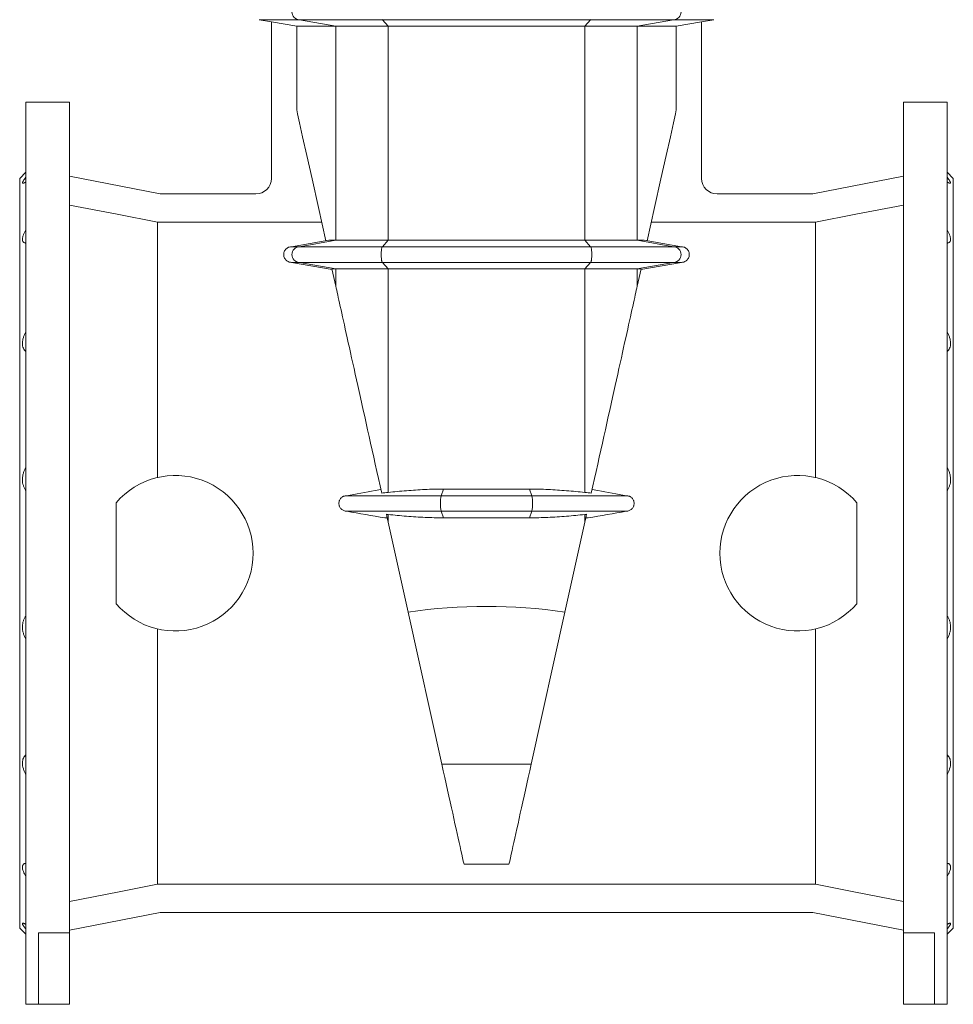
# Model space of a CAD drawing. Header units: millimetres. Extents: x -701 to 697, y 5 to 1881.
# Tile 3 of 6: x -701 to -101, y 718 to 1351. Entities that reach past the tile are written whole.
import ezdxf

# ---------------------------------------------------------------- set-up
doc = ezdxf.new("R2010")
doc.units = ezdxf.units.MM

msp = doc.modelspace()

# ---------------------------------------------------------------- linework, layer by layer
at = {"color": 7, "linetype": 'Continuous', "lineweight": 15}
for p, q in [((-546.9, 1350.81), (-539.1, 1349.44)), ((-546.9, 1350.81), (-521.09, 1350.81)), ((-522.86, 1346.58), (-539.1, 1349.44)), ((-539.1, 1349.44), (-539.1, 1248.81)), ((-467.8, 1350.81), (-521.09, 1350.81)), ((-333.99, 1350.81), (-467.8, 1350.81)), ((-333.99, 1350.81), (-280.7, 1350.81)), ((-254.9, 1350.81), (-280.7, 1350.81)), ((-278.93, 1346.58), (-262.7, 1349.44)), ((-262.7, 1349.44), (-262.7, 1248.81)), ((-262.69, 1349.44), (-254.9, 1350.81)), ((-497.74, 1346.58), (-522.86, 1346.58)), ((-522.86, 1292.77), (-522.86, 1346.58)), ((-464.12, 1346.58), (-497.74, 1346.58)), ((-337.67, 1346.58), (-464.12, 1346.58)), ((-337.67, 1346.58), (-304.05, 1346.58)), ((-304.05, 1346.58), (-278.93, 1346.58)), ((-278.93, 1292.77), (-278.93, 1346.58)), ((-668.9, 1297.81), (-696.9, 1297.81)), ((-696.9, 1007.81), (-696.9, 1297.81)), ((-668.9, 763.82), (-668.9, 1297.81)), ((-104.9, 1297.81), (-132.9, 1297.81)), ((-132.9, 763.82), (-132.9, 1297.81)), ((-104.9, 1007.81), (-104.9, 1297.81)), ((-696.9, 1252.81), (-700.9, 1248.81)), ((-700.9, 1007.81), (-700.9, 1248.81)), ((-610.57, 1238.81), (-668.9, 1250.15)), ((-191.22, 1238.81), (-132.9, 1250.15)), ((-100.9, 1248.81), (-104.9, 1252.81)), ((-100.9, 1007.81), (-100.9, 1248.81)), ((-549.1, 1238.81), (-610.57, 1238.81)), ((-252.7, 1238.81), (-191.22, 1238.81)), ((-612.31, 1220.66), (-612.31, 1056.49)), ((-612.31, 1220.66), (-506.88, 1220.66)), ((-189.49, 1220.66), (-294.91, 1220.66)), ((-189.49, 1220.66), (-189.49, 1056.49)), ((-526.25, 1204.81), (-502.25, 1209.04)), ((-497.74, 1209.04), (-464.12, 1209.04)), ((-464.12, 1209.04), (-337.67, 1209.04)), ((-304.05, 1209.04), (-337.67, 1209.04)), ((-275.54, 1204.81), (-299.54, 1209.04)), ((-467.8, 1204.81), (-521.09, 1204.81)), ((-333.99, 1204.81), (-467.8, 1204.81)), ((-333.99, 1204.81), (-280.7, 1204.81)), ((-500.12, 1190.21), (-526.25, 1194.81)), ((-467.8, 1194.81), (-521.09, 1194.81)), ((-497.74, 1179.45), (-500.21, 1190.58)), ((-464.12, 1190.58), (-497.74, 1190.58)), ((-333.99, 1194.81), (-467.8, 1194.81)), ((-337.67, 1190.58), (-464.12, 1190.58)), ((-337.67, 1190.58), (-304.05, 1190.58)), ((-333.99, 1194.81), (-280.7, 1194.81)), ((-304.05, 1179.45), (-301.58, 1190.58)), ((-301.67, 1190.21), (-275.54, 1194.81)), ((-430.13, 1044.81), (-490.78, 1044.81)), ((-468.75, 1048.7), (-472.47, 1048.04)), ((-371.66, 1044.81), (-430.13, 1044.81)), ((-428.53, 1049.04), (-373.27, 1049.04)), ((-371.66, 1044.81), (-311.01, 1044.81)), ((-333.04, 1048.7), (-329.32, 1048.04)), ((-638.9, 1040.31), (-638.9, 975.32)), ((-162.9, 975.32), (-162.9, 1040.31)), ((-430.13, 1034.81), (-490.75, 1034.81)), ((-371.66, 1034.81), (-430.13, 1034.81)), ((-371.66, 1034.81), (-311.04, 1034.81)), ((-464.72, 1030.5), (-466.24, 1030.5)), ((-373.27, 1030.58), (-428.53, 1030.58)), ((-337.07, 1030.5), (-335.55, 1030.5)), ((-700.9, 766.81), (-700.9, 1007.81)), ((-696.9, 717.81), (-696.9, 1007.81)), ((-104.9, 717.81), (-104.9, 1007.81)), ((-100.9, 766.81), (-100.9, 1007.81)), ((-429.61, 872.15), (-451.29, 969.95)), ((-372.18, 872.15), (-350.5, 969.95)), ((-612.31, 959.13), (-612.31, 794.96)), ((-189.49, 959.13), (-189.49, 794.96)), ((-415.35, 807.81), (-386.44, 807.81)), ((-612.31, 794.96), (-189.49, 794.96)), ((-610.57, 776.81), (-668.9, 765.48)), ((-610.57, 776.81), (-191.22, 776.81)), ((-191.22, 776.81), (-132.9, 765.48)), ((-700.9, 766.81), (-696.9, 762.81)), ((-104.9, 762.81), (-100.9, 766.81)), ((-668.9, 763.82), (-688.9, 763.82)), ((-688.9, 763.82), (-688.9, 717.81)), ((-668.9, 763.82), (-668.9, 717.81)), ((-132.9, 763.82), (-112.9, 763.82)), ((-132.9, 763.82), (-132.9, 717.81)), ((-112.9, 763.82), (-112.9, 717.81)), ((-696.9, 717.81), (-688.9, 717.81)), ((-688.9, 717.81), (-668.9, 717.81)), ((-112.9, 717.81), (-132.9, 717.81)), ((-112.9, 717.81), (-104.9, 717.81))]:
    msp.add_line(p, q, dxfattribs=at)
at = {"color": 8, "linetype": 'Continuous', "lineweight": 0}
for p, q in [((-521.09, 1350.81), (-497.74, 1346.58)), ((-467.8, 1350.81), (-464.12, 1346.58)), ((-333.99, 1350.81), (-337.67, 1346.58)), ((-280.7, 1350.81), (-304.05, 1346.58)), ((-497.74, 1209.04), (-497.74, 1346.58)), ((-464.12, 1209.04), (-464.12, 1346.58)), ((-337.67, 1209.04), (-337.67, 1346.58)), ((-304.05, 1209.04), (-304.05, 1346.58)), ((-497.74, 1209.04), (-521.09, 1204.81)), ((-464.12, 1209.04), (-467.8, 1204.81)), ((-337.67, 1209.04), (-333.99, 1204.81)), ((-304.05, 1209.04), (-280.7, 1204.81)), ((-521.09, 1194.81), (-497.74, 1190.58)), ((-497.74, 1179.45), (-497.74, 1190.58)), ((-467.8, 1194.81), (-464.12, 1190.58)), ((-464.12, 1046.88), (-464.12, 1190.58)), ((-333.99, 1194.81), (-337.67, 1190.58)), ((-337.67, 1046.88), (-337.67, 1190.58)), ((-280.7, 1194.81), (-304.05, 1190.58)), ((-304.05, 1179.45), (-304.05, 1190.58)), ((-428.53, 1049.04), (-430.13, 1044.81)), ((-373.27, 1049.04), (-371.66, 1044.81)), ((-464.12, 1027.82), (-464.12, 1032.74)), ((-430.13, 1034.81), (-428.53, 1030.58)), ((-371.66, 1034.81), (-373.27, 1030.58)), ((-337.67, 1027.82), (-337.67, 1032.74)), ((-372.18, 872.15), (-429.61, 872.15))]:
    msp.add_line(p, q, dxfattribs=at)
at = {"color": 8, "linetype": 'Continuous', "lineweight": 0, "flags": 128}
for points in [[(-467.89, 1350.85), (-467.8, 1350.81)], [(-333.9, 1350.85), (-333.99, 1350.81)], [(-467.8, 1204.81), (-467.89, 1204.78), (-467.98, 1204.67), (-468.07, 1204.49), (-468.15, 1204.24), (-468.23, 1203.93), (-468.3, 1203.55), (-468.37, 1203.13), (-468.43, 1202.65), (-468.47, 1202.14), (-468.51, 1201.59), (-468.54, 1201.01), (-468.56, 1200.42), (-468.56, 1199.81), (-468.56, 1199.21), (-468.54, 1198.62), (-468.51, 1198.04), (-468.47, 1197.49), (-468.43, 1196.97), (-468.37, 1196.5), (-468.3, 1196.07), (-468.23, 1195.7), (-468.15, 1195.39), (-468.07, 1195.14), (-467.98, 1194.96), (-467.89, 1194.85), (-467.8, 1194.81)], [(-333.99, 1204.81), (-333.9, 1204.78), (-333.81, 1204.67), (-333.72, 1204.49), (-333.64, 1204.24), (-333.56, 1203.93), (-333.49, 1203.55), (-333.42, 1203.13), (-333.36, 1202.65), (-333.32, 1202.14), (-333.28, 1201.59), (-333.25, 1201.01), (-333.23, 1200.42), (-333.23, 1199.81), (-333.23, 1199.21), (-333.25, 1198.62), (-333.28, 1198.04), (-333.32, 1197.49), (-333.36, 1196.97), (-333.42, 1196.5), (-333.49, 1196.07), (-333.56, 1195.7), (-333.64, 1195.39), (-333.72, 1195.14), (-333.81, 1194.96), (-333.9, 1194.85), (-333.99, 1194.81)]]:
    msp.add_lwpolyline(points, dxfattribs=at)
at = {"color": 7, "linetype": 'Continuous', "lineweight": 15, "flags": 128}
for points in [[(-504.22, 1208.7), (-508.97, 1230.1), (-513.02, 1248.4), (-516.39, 1263.56), (-519.05, 1275.59), (-521.02, 1284.47), (-522.29, 1290.2), (-522.86, 1292.77)], [(-297.57, 1208.7), (-292.82, 1230.1), (-288.77, 1248.4), (-285.4, 1263.56), (-282.74, 1275.59), (-280.77, 1284.47), (-279.5, 1290.2), (-278.93, 1292.77)], [(-668.9, 1231.67), (-638.28, 1225.72), (-612.31, 1220.66)], [(-132.9, 1231.67), (-163.51, 1225.72), (-189.49, 1220.66)], [(-468.25, 1046.44), (-469.29, 1051.15), (-470.33, 1055.81), (-471.35, 1060.44), (-472.37, 1065.02), (-473.38, 1069.56), (-474.37, 1074.05), (-475.36, 1078.48), (-476.33, 1082.87), (-477.29, 1087.19), (-478.23, 1091.45), (-479.16, 1095.65), (-480.08, 1099.79), (-480.98, 1103.85), (-481.86, 1107.84), (-482.73, 1111.75), (-483.58, 1115.59), (-484.41, 1119.35), (-485.23, 1123.02), (-486.02, 1126.61), (-486.8, 1130.1), (-487.55, 1133.51), (-488.29, 1136.83), (-489, 1140.04), (-489.7, 1143.17), (-490.36, 1146.19), (-491.01, 1149.11), (-491.64, 1151.92), (-492.24, 1154.63), (-492.81, 1157.23), (-493.37, 1159.72), (-493.89, 1162.1), (-494.4, 1164.37), (-494.87, 1166.52), (-495.32, 1168.56), (-495.75, 1170.48), (-496.15, 1172.28), (-496.52, 1173.96), (-496.87, 1175.51), (-497.18, 1176.95), (-497.48, 1178.26), (-497.74, 1179.45)], [(-333.54, 1046.44), (-332.5, 1051.15), (-331.46, 1055.81), (-330.44, 1060.44), (-329.42, 1065.02), (-328.41, 1069.56), (-327.42, 1074.05), (-326.43, 1078.48), (-325.46, 1082.87), (-324.5, 1087.19), (-323.56, 1091.45), (-322.63, 1095.65), (-321.71, 1099.79), (-320.81, 1103.85), (-319.93, 1107.84), (-319.06, 1111.75), (-318.21, 1115.59), (-317.38, 1119.35), (-316.56, 1123.02), (-315.77, 1126.61), (-314.99, 1130.1), (-314.24, 1133.51), (-313.5, 1136.83), (-312.79, 1140.04), (-312.1, 1143.17), (-311.43, 1146.19), (-310.78, 1149.11), (-310.15, 1151.92), (-309.55, 1154.63), (-308.98, 1157.23), (-308.42, 1159.72), (-307.9, 1162.1), (-307.39, 1164.37), (-306.92, 1166.52), (-306.47, 1168.56), (-306.04, 1170.48), (-305.64, 1172.28), (-305.27, 1173.96), (-304.92, 1175.51), (-304.61, 1176.95), (-304.31, 1178.26), (-304.05, 1179.45)], [(-464.12, 1027.82), (-464.68, 1030.34), (-465.24, 1032.86)], [(-337.67, 1027.82), (-337.11, 1030.34), (-336.55, 1032.86)], [(-464.12, 1027.82), (-457.72, 998.91), (-451.29, 969.95)], [(-337.67, 1027.82), (-344.07, 998.91), (-350.5, 969.95)], [(-415.35, 807.81), (-415.79, 809.82), (-416.27, 811.96), (-416.78, 814.25), (-417.31, 816.67), (-417.88, 819.22), (-418.47, 821.9), (-419.1, 824.72), (-419.75, 827.66), (-420.43, 830.73), (-421.14, 833.92), (-421.87, 837.23), (-422.63, 840.67), (-423.42, 844.22), (-424.23, 847.89), (-425.07, 851.66), (-425.93, 855.55), (-426.82, 859.55), (-427.73, 863.65), (-428.66, 867.85), (-429.61, 872.15)], [(-386.44, 807.81), (-386, 809.82), (-385.52, 811.96), (-385.01, 814.25), (-384.48, 816.67), (-383.91, 819.22), (-383.32, 821.9), (-382.69, 824.72), (-382.04, 827.66), (-381.36, 830.73), (-380.65, 833.92), (-379.92, 837.23), (-379.16, 840.67), (-378.37, 844.22), (-377.56, 847.89), (-376.72, 851.66), (-375.86, 855.55), (-374.97, 859.55), (-374.06, 863.65), (-373.13, 867.85), (-372.18, 872.15)], [(-612.31, 794.96), (-637.05, 790.15), (-668.9, 783.96)], [(-189.49, 794.96), (-164.74, 790.15), (-132.9, 783.96)]]:
    msp.add_lwpolyline(points, dxfattribs=at)
at = {"color": 8, "linetype": 'Continuous', "lineweight": 0}
for centre, radius, start, end in [((-520.99, 1355.81), 5, 91.21555, 268.78445), ((-280.8, 1355.81), 5, 271.21555, 88.78445), ((-520.99, 1199.81), 5, 91.21562, 268.78438), ((-280.8, 1199.81), 5, 271.21562, 88.78438), ((-401.28, 1039.81), 29.28, 170.16661, 189.83339), ((-400.51, 1039.81), 29.28, 350.16661, 9.83339)]:
    msp.add_arc(centre, radius, start, end, dxfattribs=at)
at = {"color": 7, "linetype": 'Continuous', "lineweight": 15}
for centre, radius, start, end in [((-549.1, 1248.81), 10, 270, 0), ((-252.7, 1248.81), 10, 180, 270), ((-600.9, 1007.81), 50, 220.5358, 139.4642), ((-200.9, 1007.81), 50, 40.5358, 319.4642)]:
    msp.add_arc(centre, radius, start, end, dxfattribs=at)
msp.add_ellipse((-400.9, 481.43), major_axis=(0, 492.19), ratio=0.8391, start_param=6.160849, end_param=6.405521, dxfattribs=at)
for points, knots in [([(-696.9, 1249.48), (-697.23, 1249.06), (-697.54, 1248.66), (-697.95, 1248.11), (-698.08, 1247.93), (-698.32, 1247.59), (-698.43, 1247.42), (-698.73, 1246.96), (-698.88, 1246.68), (-699.04, 1246.34), (-699.08, 1246.24), (-699.13, 1246.05), (-699.14, 1245.97), (-699.15, 1245.76), (-699.09, 1245.68), (-698.89, 1245.6), (-698.73, 1245.61), (-698.34, 1245.72), (-698.1, 1245.83), (-697.68, 1246.04), (-697.54, 1246.12), (-697.23, 1246.29), (-697.06, 1246.39), (-696.9, 1246.5)], [0, 0, 0, 0, 0.125, 0.125, 0.1875, 0.1875, 0.25, 0.25, 0.375, 0.375, 0.4375, 0.4375, 0.5, 0.5, 0.625, 0.625, 0.75, 0.75, 0.875, 0.875, 0.9375, 0.9375, 1, 1, 1, 1]), ([(-104.9, 1249.48), (-104.56, 1249.06), (-104.25, 1248.66), (-103.84, 1248.11), (-103.71, 1247.93), (-103.47, 1247.59), (-103.36, 1247.42), (-103.06, 1246.96), (-102.91, 1246.68), (-102.75, 1246.34), (-102.71, 1246.24), (-102.66, 1246.05), (-102.65, 1245.97), (-102.64, 1245.76), (-102.7, 1245.68), (-102.9, 1245.6), (-103.06, 1245.61), (-103.45, 1245.72), (-103.69, 1245.83), (-104.11, 1246.04), (-104.25, 1246.12), (-104.56, 1246.29), (-104.73, 1246.39), (-104.9, 1246.5)], [0, 0, 0, 0, 0.125, 0.125, 0.1875, 0.1875, 0.25, 0.25, 0.375, 0.375, 0.4375, 0.4375, 0.5, 0.5, 0.625, 0.625, 0.75, 0.75, 0.875, 0.875, 0.9375, 0.9375, 1, 1, 1, 1]), ([(-696.9, 1215.67), (-697.23, 1215.1), (-697.54, 1214.55), (-697.95, 1213.74), (-698.08, 1213.47), (-698.32, 1212.94), (-698.43, 1212.67), (-698.73, 1211.89), (-698.88, 1211.4), (-699.04, 1210.71), (-699.08, 1210.49), (-699.13, 1210.06), (-699.14, 1209.85), (-699.15, 1209.27), (-699.09, 1208.92), (-698.89, 1208.32), (-698.73, 1208.07), (-698.34, 1207.66), (-698.1, 1207.5), (-697.68, 1207.33), (-697.54, 1207.29), (-697.23, 1207.22), (-697.06, 1207.19), (-696.9, 1207.18)], [0, 0, 0, 0, 0.125, 0.125, 0.1875, 0.1875, 0.25, 0.25, 0.375, 0.375, 0.4375, 0.4375, 0.5, 0.5, 0.625, 0.625, 0.75, 0.75, 0.875, 0.875, 0.9375, 0.9375, 1, 1, 1, 1]), ([(-104.9, 1215.67), (-104.56, 1215.1), (-104.25, 1214.55), (-103.84, 1213.74), (-103.71, 1213.47), (-103.47, 1212.94), (-103.36, 1212.67), (-103.06, 1211.89), (-102.91, 1211.4), (-102.75, 1210.71), (-102.71, 1210.49), (-102.66, 1210.06), (-102.65, 1209.85), (-102.64, 1209.27), (-102.7, 1208.92), (-102.9, 1208.32), (-103.06, 1208.07), (-103.45, 1207.66), (-103.69, 1207.5), (-104.11, 1207.33), (-104.25, 1207.29), (-104.56, 1207.22), (-104.73, 1207.19), (-104.9, 1207.18)], [0, 0, 0, 0, 0.125, 0.125, 0.1875, 0.1875, 0.25, 0.25, 0.375, 0.375, 0.4375, 0.4375, 0.5, 0.5, 0.625, 0.625, 0.75, 0.75, 0.875, 0.875, 0.9375, 0.9375, 1, 1, 1, 1]), ([(-526.25, 1194.81), (-526.67, 1194.81), (-527.14, 1194.86), (-527.91, 1195.09), (-528.18, 1195.19), (-528.71, 1195.45), (-528.99, 1195.61), (-529.52, 1196.01), (-529.78, 1196.25), (-530.26, 1196.8), (-530.48, 1197.11), (-530.85, 1197.81), (-531, 1198.18), (-531.2, 1198.98), (-531.25, 1199.4), (-531.25, 1200.23), (-531.2, 1200.65), (-531, 1201.44), (-530.85, 1201.82), (-530.48, 1202.51), (-530.26, 1202.82), (-529.78, 1203.38), (-529.52, 1203.61), (-528.99, 1204.01), (-528.71, 1204.18), (-528.18, 1204.44), (-527.91, 1204.54), (-527.14, 1204.76), (-526.67, 1204.81), (-526.25, 1204.81)], [0, 0, 0, 0, 0.125, 0.125, 0.1875, 0.1875, 0.25, 0.25, 0.3125, 0.3125, 0.375, 0.375, 0.4375, 0.4375, 0.5, 0.5, 0.5625, 0.5625, 0.625, 0.625, 0.6875, 0.6875, 0.75, 0.75, 0.8125, 0.8125, 0.875, 0.875, 1, 1, 1, 1]), ([(-521.09, 1204.81), (-522.1, 1204.81), (-523.84, 1204.81), (-525.52, 1204.81), (-526.25, 1204.81)], [0, 0, 0, 0, 0.55711, 1, 1, 1, 1]), ([(-280.7, 1204.81), (-279.69, 1204.81), (-277.95, 1204.81), (-276.27, 1204.81), (-275.54, 1204.81)], [0, 0, 0, 0, 0.55711, 1, 1, 1, 1]), ([(-275.54, 1194.81), (-275.12, 1194.81), (-274.65, 1194.86), (-273.88, 1195.09), (-273.62, 1195.19), (-273.08, 1195.45), (-272.8, 1195.61), (-272.27, 1196.01), (-272.01, 1196.25), (-271.53, 1196.8), (-271.31, 1197.11), (-270.94, 1197.81), (-270.79, 1198.18), (-270.59, 1198.98), (-270.54, 1199.4), (-270.54, 1200.23), (-270.59, 1200.65), (-270.79, 1201.44), (-270.94, 1201.82), (-271.31, 1202.51), (-271.53, 1202.82), (-272.01, 1203.38), (-272.27, 1203.61), (-272.8, 1204.01), (-273.08, 1204.18), (-273.62, 1204.44), (-273.88, 1204.54), (-274.65, 1204.76), (-275.12, 1204.81), (-275.54, 1204.81)], [0, 0, 0, 0, 0.125, 0.125, 0.1875, 0.1875, 0.25, 0.25, 0.3125, 0.3125, 0.375, 0.375, 0.4375, 0.4375, 0.5, 0.5, 0.5625, 0.5625, 0.625, 0.625, 0.6875, 0.6875, 0.75, 0.75, 0.8125, 0.8125, 0.875, 0.875, 1, 1, 1, 1]), ([(-521.09, 1194.81), (-522.1, 1194.81), (-523.84, 1194.81), (-525.52, 1194.81), (-526.25, 1194.81)], [0, 0, 0, 0, 0.55711, 1, 1, 1, 1]), ([(-280.7, 1194.81), (-279.69, 1194.81), (-277.95, 1194.81), (-276.27, 1194.81), (-275.54, 1194.81)], [0, 0, 0, 0, 0.55711, 1, 1, 1, 1]), ([(-696.9, 1150.21), (-697.23, 1149.59), (-697.54, 1148.96), (-697.95, 1148.01), (-698.08, 1147.7), (-698.32, 1147.05), (-698.43, 1146.73), (-698.73, 1145.76), (-698.88, 1145.13), (-699.04, 1144.2), (-699.08, 1143.89), (-699.13, 1143.28), (-699.14, 1142.98), (-699.15, 1142.1), (-699.09, 1141.55), (-698.89, 1140.52), (-698.73, 1140.03), (-698.34, 1139.17), (-698.1, 1138.78), (-697.68, 1138.25), (-697.54, 1138.09), (-697.23, 1137.78), (-697.06, 1137.64), (-696.9, 1137.51)], [0, 0, 0, 0, 0.125, 0.125, 0.1875, 0.1875, 0.25, 0.25, 0.375, 0.375, 0.4375, 0.4375, 0.5, 0.5, 0.625, 0.625, 0.75, 0.75, 0.875, 0.875, 0.9375, 0.9375, 1, 1, 1, 1]), ([(-104.9, 1150.21), (-104.56, 1149.59), (-104.25, 1148.96), (-103.84, 1148.01), (-103.71, 1147.7), (-103.47, 1147.05), (-103.36, 1146.73), (-103.06, 1145.76), (-102.91, 1145.13), (-102.75, 1144.2), (-102.71, 1143.89), (-102.66, 1143.28), (-102.65, 1142.98), (-102.64, 1142.1), (-102.7, 1141.55), (-102.9, 1140.52), (-103.06, 1140.03), (-103.45, 1139.17), (-103.69, 1138.78), (-104.11, 1138.25), (-104.25, 1138.09), (-104.56, 1137.78), (-104.73, 1137.64), (-104.9, 1137.51)], [0, 0, 0, 0, 0.125, 0.125, 0.1875, 0.1875, 0.25, 0.25, 0.375, 0.375, 0.4375, 0.4375, 0.5, 0.5, 0.625, 0.625, 0.75, 0.75, 0.875, 0.875, 0.9375, 0.9375, 1, 1, 1, 1]), ([(-696.9, 1063.08), (-697.23, 1062.49), (-697.54, 1061.89), (-697.95, 1060.95), (-698.08, 1060.63), (-698.32, 1059.98), (-698.43, 1059.64), (-698.73, 1058.63), (-698.88, 1057.95), (-699.04, 1056.92), (-699.08, 1056.57), (-699.13, 1055.88), (-699.14, 1055.53), (-699.15, 1054.49), (-699.09, 1053.82), (-698.89, 1052.51), (-698.73, 1051.87), (-698.34, 1050.68), (-698.1, 1050.11), (-697.68, 1049.32), (-697.54, 1049.06), (-697.23, 1048.56), (-697.06, 1048.33), (-696.9, 1048.1)], [0, 0, 0, 0, 0.125, 0.125, 0.1875, 0.1875, 0.25, 0.25, 0.375, 0.375, 0.4375, 0.4375, 0.5, 0.5, 0.625, 0.625, 0.75, 0.75, 0.875, 0.875, 0.9375, 0.9375, 1, 1, 1, 1]), ([(-104.9, 1063.08), (-104.56, 1062.49), (-104.25, 1061.89), (-103.84, 1060.95), (-103.71, 1060.63), (-103.47, 1059.98), (-103.36, 1059.64), (-103.06, 1058.63), (-102.91, 1057.95), (-102.75, 1056.92), (-102.71, 1056.57), (-102.66, 1055.88), (-102.65, 1055.53), (-102.64, 1054.49), (-102.7, 1053.82), (-102.9, 1052.51), (-103.06, 1051.87), (-103.45, 1050.68), (-103.69, 1050.11), (-104.11, 1049.32), (-104.25, 1049.06), (-104.56, 1048.56), (-104.73, 1048.33), (-104.9, 1048.1)], [0, 0, 0, 0, 0.125, 0.125, 0.1875, 0.1875, 0.25, 0.25, 0.375, 0.375, 0.4375, 0.4375, 0.5, 0.5, 0.625, 0.625, 0.75, 0.75, 0.875, 0.875, 0.9375, 0.9375, 1, 1, 1, 1]), ([(-490.75, 1034.81), (-491.08, 1034.81), (-491.4, 1034.84), (-492.05, 1034.97), (-492.37, 1035.07), (-492.97, 1035.32), (-493.27, 1035.48), (-493.81, 1035.85), (-494.07, 1036.05), (-494.53, 1036.52), (-494.74, 1036.77), (-495.1, 1037.32), (-495.26, 1037.6), (-495.45, 1038.06), (-495.5, 1038.21), (-495.6, 1038.52), (-495.64, 1038.68), (-495.73, 1039.16), (-495.77, 1039.48), (-495.77, 1040.14), (-495.74, 1040.46), (-495.65, 1040.94), (-495.61, 1041.1), (-495.51, 1041.41), (-495.46, 1041.57), (-495.27, 1042.02), (-495.12, 1042.31), (-494.76, 1042.85), (-494.55, 1043.11), (-494.09, 1043.57), (-493.84, 1043.78), (-493.43, 1044.05), (-493.29, 1044.14), (-493, 1044.29), (-492.85, 1044.37), (-492.4, 1044.55), (-492.08, 1044.65), (-491.43, 1044.78), (-491.11, 1044.81), (-490.78, 1044.81)], [0, 0, 0, 0, 0.0625, 0.0625, 0.125, 0.125, 0.1875, 0.1875, 0.25, 0.25, 0.3125, 0.3125, 0.375, 0.375, 0.40625, 0.40625, 0.4375, 0.4375, 0.5, 0.5, 0.5625, 0.5625, 0.59375, 0.59375, 0.625, 0.625, 0.6875, 0.6875, 0.75, 0.75, 0.8125, 0.8125, 0.84375, 0.84375, 0.875, 0.875, 0.9375, 0.9375, 1, 1, 1, 1]), ([(-464.12, 1046.88), (-462.16, 1047.09), (-458.25, 1047.5), (-452.35, 1048.02), (-446.43, 1048.46), (-440.48, 1048.79), (-434.51, 1049), (-430.52, 1049.03), (-428.53, 1049.04)], [0, 0, 0, 0, 0.166295, 0.332603, 0.49889, 0.665921, 0.832977, 1, 1, 1, 1]), ([(-337.67, 1046.88), (-339.63, 1047.09), (-343.54, 1047.5), (-349.44, 1048.02), (-355.36, 1048.46), (-361.31, 1048.79), (-367.28, 1049), (-371.27, 1049.03), (-373.27, 1049.04)], [0, 0, 0, 0, 0.166295, 0.332603, 0.49889, 0.665921, 0.832977, 1, 1, 1, 1]), ([(-311.04, 1034.81), (-310.71, 1034.81), (-310.39, 1034.84), (-309.74, 1034.97), (-309.42, 1035.07), (-308.82, 1035.32), (-308.52, 1035.48), (-307.98, 1035.85), (-307.72, 1036.05), (-307.26, 1036.52), (-307.05, 1036.77), (-306.69, 1037.32), (-306.53, 1037.6), (-306.34, 1038.06), (-306.29, 1038.21), (-306.19, 1038.52), (-306.15, 1038.68), (-306.06, 1039.16), (-306.02, 1039.48), (-306.02, 1040.14), (-306.05, 1040.46), (-306.15, 1040.94), (-306.18, 1041.1), (-306.28, 1041.41), (-306.33, 1041.57), (-306.52, 1042.02), (-306.67, 1042.31), (-307.03, 1042.85), (-307.24, 1043.11), (-307.7, 1043.57), (-307.95, 1043.78), (-308.36, 1044.05), (-308.5, 1044.14), (-308.79, 1044.29), (-308.94, 1044.37), (-309.39, 1044.55), (-309.71, 1044.65), (-310.36, 1044.78), (-310.68, 1044.81), (-311.01, 1044.81)], [0, 0, 0, 0, 0.0625, 0.0625, 0.125, 0.125, 0.1875, 0.1875, 0.25, 0.25, 0.3125, 0.3125, 0.375, 0.375, 0.40625, 0.40625, 0.4375, 0.4375, 0.5, 0.5, 0.5625, 0.5625, 0.59375, 0.59375, 0.625, 0.625, 0.6875, 0.6875, 0.75, 0.75, 0.8125, 0.8125, 0.84375, 0.84375, 0.875, 0.875, 0.9375, 0.9375, 1, 1, 1, 1]), ([(-428.53, 1030.58), (-430.51, 1030.59), (-434.48, 1030.62), (-440.42, 1030.83), (-446.36, 1031.16), (-452.3, 1031.6), (-458.22, 1032.12), (-462.16, 1032.54), (-464.12, 1032.74)], [0, 0, 0, 0, 0.166234, 0.332499, 0.49874, 0.665817, 0.832915, 1, 1, 1, 1]), ([(-373.27, 1030.58), (-371.28, 1030.59), (-367.31, 1030.62), (-361.37, 1030.83), (-355.43, 1031.16), (-349.49, 1031.6), (-343.57, 1032.12), (-339.63, 1032.54), (-337.67, 1032.74)], [0, 0, 0, 0, 0.166234, 0.332499, 0.49874, 0.665817, 0.832915, 1, 1, 1, 1]), ([(-696.9, 967.53), (-697.23, 967.07), (-697.54, 966.58), (-697.95, 965.79), (-698.08, 965.52), (-698.32, 964.95), (-698.43, 964.66), (-698.73, 963.76), (-698.88, 963.14), (-699.04, 962.16), (-699.08, 961.83), (-699.13, 961.16), (-699.14, 960.81), (-699.15, 959.77), (-699.09, 959.08), (-698.89, 957.7), (-698.73, 957), (-698.34, 955.66), (-698.1, 955.01), (-697.68, 954.06), (-697.54, 953.75), (-697.23, 953.14), (-697.06, 952.84), (-696.9, 952.55)], [0, 0, 0, 0, 0.125, 0.125, 0.1875, 0.1875, 0.25, 0.25, 0.375, 0.375, 0.4375, 0.4375, 0.5, 0.5, 0.625, 0.625, 0.75, 0.75, 0.875, 0.875, 0.9375, 0.9375, 1, 1, 1, 1]), ([(-104.9, 967.53), (-104.56, 967.07), (-104.25, 966.58), (-103.84, 965.79), (-103.71, 965.52), (-103.47, 964.95), (-103.36, 964.66), (-103.06, 963.76), (-102.91, 963.14), (-102.75, 962.16), (-102.71, 961.83), (-102.66, 961.16), (-102.65, 960.81), (-102.64, 959.77), (-102.7, 959.08), (-102.9, 957.7), (-103.06, 957), (-103.45, 955.66), (-103.69, 955.01), (-104.11, 954.06), (-104.25, 953.75), (-104.56, 953.14), (-104.73, 952.84), (-104.9, 952.55)], [0, 0, 0, 0, 0.125, 0.125, 0.1875, 0.1875, 0.25, 0.25, 0.375, 0.375, 0.4375, 0.4375, 0.5, 0.5, 0.625, 0.625, 0.75, 0.75, 0.875, 0.875, 0.9375, 0.9375, 1, 1, 1, 1]), ([(-696.9, 878.11), (-697.23, 877.85), (-697.54, 877.55), (-697.95, 877.03), (-698.08, 876.85), (-698.32, 876.46), (-698.43, 876.25), (-698.73, 875.6), (-698.88, 875.12), (-699.04, 874.36), (-699.08, 874.09), (-699.13, 873.54), (-699.14, 873.25), (-699.15, 872.37), (-699.09, 871.77), (-698.89, 870.52), (-698.73, 869.87), (-698.34, 868.59), (-698.1, 867.95), (-697.68, 866.99), (-697.54, 866.67), (-697.23, 866.04), (-697.06, 865.72), (-696.9, 865.41)], [0, 0, 0, 0, 0.125, 0.125, 0.1875, 0.1875, 0.25, 0.25, 0.375, 0.375, 0.4375, 0.4375, 0.5, 0.5, 0.625, 0.625, 0.75, 0.75, 0.875, 0.875, 0.9375, 0.9375, 1, 1, 1, 1]), ([(-104.9, 878.11), (-104.56, 877.85), (-104.25, 877.55), (-103.84, 877.03), (-103.71, 876.85), (-103.47, 876.46), (-103.36, 876.25), (-103.06, 875.6), (-102.91, 875.12), (-102.75, 874.36), (-102.71, 874.09), (-102.66, 873.54), (-102.65, 873.25), (-102.64, 872.37), (-102.7, 871.77), (-102.9, 870.52), (-103.06, 869.87), (-103.45, 868.59), (-103.69, 867.95), (-104.11, 866.99), (-104.25, 866.67), (-104.56, 866.04), (-104.73, 865.72), (-104.9, 865.41)], [0, 0, 0, 0, 0.125, 0.125, 0.1875, 0.1875, 0.25, 0.25, 0.375, 0.375, 0.4375, 0.4375, 0.5, 0.5, 0.625, 0.625, 0.75, 0.75, 0.875, 0.875, 0.9375, 0.9375, 1, 1, 1, 1]), ([(-696.9, 808.44), (-697.23, 808.42), (-697.54, 808.35), (-697.95, 808.18), (-698.08, 808.12), (-698.32, 807.96), (-698.43, 807.87), (-698.73, 807.56), (-698.88, 807.31), (-699.04, 806.87), (-699.08, 806.71), (-699.13, 806.36), (-699.14, 806.17), (-699.15, 805.59), (-699.09, 805.16), (-698.89, 804.24), (-698.73, 803.74), (-698.34, 802.71), (-698.1, 802.18), (-697.68, 801.35), (-697.54, 801.08), (-697.23, 800.52), (-697.06, 800.24), (-696.9, 799.96)], [0, 0, 0, 0, 0.125, 0.125, 0.1875, 0.1875, 0.25, 0.25, 0.375, 0.375, 0.4375, 0.4375, 0.5, 0.5, 0.625, 0.625, 0.75, 0.75, 0.875, 0.875, 0.9375, 0.9375, 1, 1, 1, 1]), ([(-104.9, 808.44), (-104.56, 808.42), (-104.25, 808.35), (-103.84, 808.18), (-103.71, 808.12), (-103.47, 807.96), (-103.36, 807.87), (-103.06, 807.56), (-102.91, 807.31), (-102.75, 806.87), (-102.71, 806.71), (-102.66, 806.36), (-102.65, 806.17), (-102.64, 805.59), (-102.7, 805.16), (-102.9, 804.24), (-103.06, 803.74), (-103.45, 802.71), (-103.69, 802.18), (-104.11, 801.35), (-104.25, 801.08), (-104.56, 800.52), (-104.73, 800.24), (-104.9, 799.96)], [0, 0, 0, 0, 0.125, 0.125, 0.1875, 0.1875, 0.25, 0.25, 0.375, 0.375, 0.4375, 0.4375, 0.5, 0.5, 0.625, 0.625, 0.75, 0.75, 0.875, 0.875, 0.9375, 0.9375, 1, 1, 1, 1]), ([(-696.9, 769.13), (-697.23, 769.34), (-697.54, 769.52), (-697.95, 769.73), (-698.08, 769.79), (-698.32, 769.89), (-698.43, 769.93), (-698.73, 770.01), (-698.88, 770.03), (-699.04, 769.97), (-699.08, 769.94), (-699.13, 769.85), (-699.14, 769.8), (-699.15, 769.59), (-699.09, 769.41), (-698.89, 768.95), (-698.73, 768.67), (-698.34, 768.05), (-698.1, 767.71), (-697.68, 767.15), (-697.54, 766.96), (-697.23, 766.56), (-697.06, 766.36), (-696.9, 766.15)], [0, 0, 0, 0, 0.125, 0.125, 0.1875, 0.1875, 0.25, 0.25, 0.375, 0.375, 0.4375, 0.4375, 0.5, 0.5, 0.625, 0.625, 0.75, 0.75, 0.875, 0.875, 0.9375, 0.9375, 1, 1, 1, 1]), ([(-104.9, 769.13), (-104.56, 769.34), (-104.25, 769.52), (-103.84, 769.73), (-103.71, 769.79), (-103.47, 769.89), (-103.36, 769.93), (-103.06, 770.01), (-102.91, 770.03), (-102.75, 769.97), (-102.71, 769.94), (-102.66, 769.85), (-102.65, 769.8), (-102.64, 769.59), (-102.7, 769.41), (-102.9, 768.95), (-103.06, 768.67), (-103.45, 768.05), (-103.69, 767.71), (-104.11, 767.15), (-104.25, 766.96), (-104.56, 766.56), (-104.73, 766.36), (-104.9, 766.15)], [0, 0, 0, 0, 0.125, 0.125, 0.1875, 0.1875, 0.25, 0.25, 0.375, 0.375, 0.4375, 0.4375, 0.5, 0.5, 0.625, 0.625, 0.75, 0.75, 0.875, 0.875, 0.9375, 0.9375, 1, 1, 1, 1])]:
    msp.add_open_spline(points, degree=3, knots=knots, dxfattribs=at)
for points in [[(-497.74, 1209.04), (-499.32, 1209.04), (-500.82, 1209.04), (-502.25, 1209.04)], [(-304.05, 1209.04), (-302.47, 1209.04), (-300.97, 1209.04), (-299.54, 1209.04)], [(-500.21, 1190.58), (-499.41, 1190.58), (-498.58, 1190.58), (-497.74, 1190.58)], [(-301.58, 1190.58), (-302.39, 1190.58), (-303.21, 1190.58), (-304.05, 1190.58)], [(-490.78, 1044.81), (-484.68, 1045.89), (-478.57, 1046.97), (-472.47, 1048.04)], [(-468.25, 1046.44), (-466.89, 1046.59), (-465.52, 1046.73), (-464.12, 1046.88)], [(-333.54, 1046.44), (-334.9, 1046.59), (-336.27, 1046.73), (-337.67, 1046.88)], [(-311.01, 1044.81), (-317.11, 1045.89), (-323.22, 1046.97), (-329.32, 1048.04)], [(-466.24, 1030.5), (-474.41, 1031.94), (-482.58, 1033.37), (-490.75, 1034.81)], [(-464.12, 1032.74), (-464.5, 1032.78), (-464.87, 1032.82), (-465.24, 1032.86)], [(-337.67, 1032.74), (-337.29, 1032.78), (-336.92, 1032.82), (-336.55, 1032.86)], [(-335.55, 1030.5), (-327.38, 1031.94), (-319.21, 1033.37), (-311.04, 1034.81)]]:
    msp.add_open_spline(points, degree=3, dxfattribs=at)

doc.saveas('drawing.dxf')
